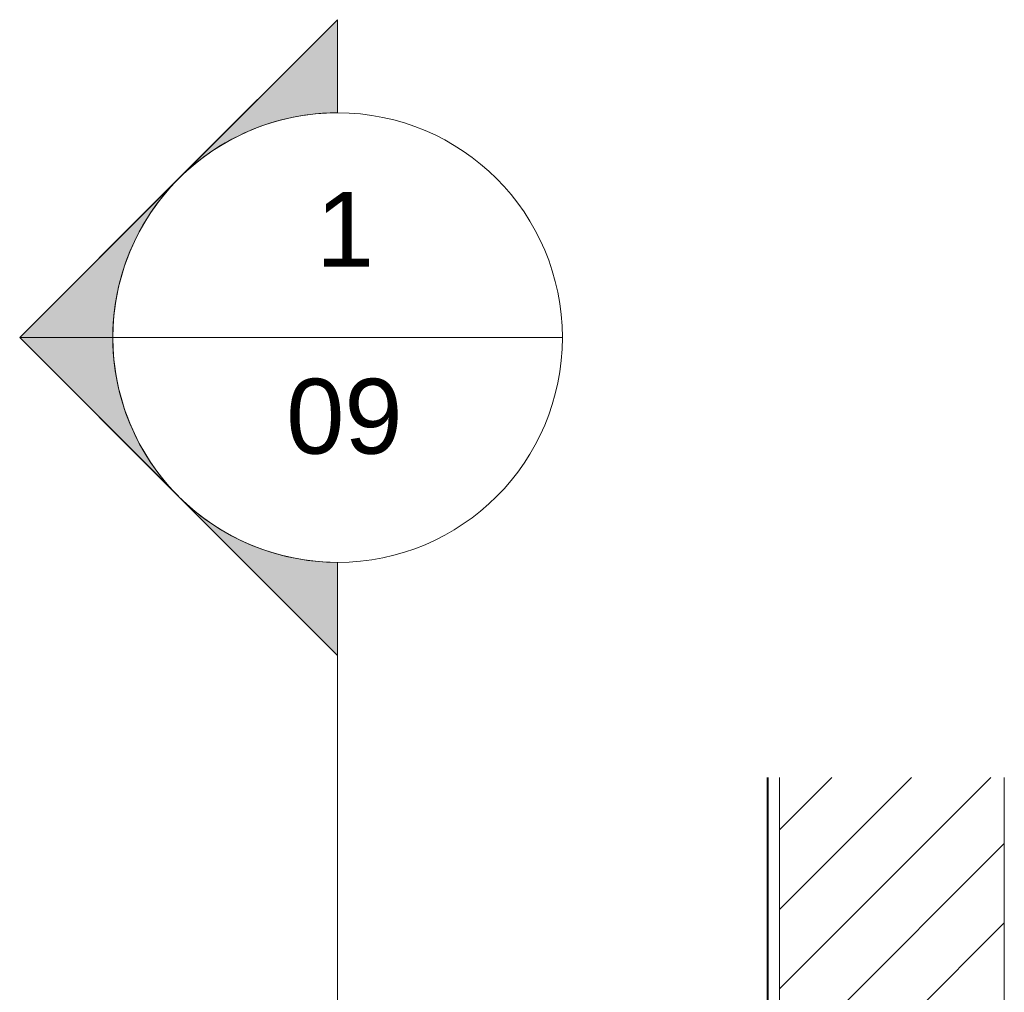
# Model space of a CAD drawing. Header units: metres. Extents: x 3.7 to 90.5, y -1.7 to 14.3.
# Tile 136 of 256: x 47 to 48.9, y 11.8 to 13.7. Entities that reach past the tile are written whole.
import ezdxf

# ---------------------------------------------------------------- set-up
doc = ezdxf.new("R2010")
doc.units = ezdxf.units.M
for name, color, linetype, lineweight in [('A-WALL', 7, 'Continuous', 18), ('A-WALL-PATT', 7, 'Continuous', 18), ('G-ANNO-SYMB', 7, 'Continuous', 9)]:
    doc.layers.add(name, color=color, linetype=linetype, lineweight=lineweight)
doc.styles.add('Arial', font='arial.ttf', dxfattribs={"height": 0.1499999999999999})

# ---------------------------------------------------------------- blocks, each defined once
blk = doc.blocks.new('4 GRE - ESCOLA DE CINEMA E AUDIOVISUAL CINE REX R07_rvt-2-Corte 2')
at = {"layer": 'A-WALL-PATT', "true_color": 0x808080}
h = blk.add_hatch(dxfattribs=at)
h.set_pattern_fill('FP_18', color=8, style=0, pattern_type=2)
h.set_pattern_definition([(49.99999999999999, (61.611, 8.385), (0.5465545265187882, -0.04781508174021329), [0.05715, -0.62865]), (355, (61.611, 8.385), (-0.1057276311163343, 0.5731658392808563), [0.04572, -0.50292]), (100.451, (61.65600000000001, 8.381), (0.440827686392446, 0.5253490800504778), [0.04857, -0.53427]), (46.184, (61.611, 8.537), (0.8132373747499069, -0.1261291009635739), [0.08572, -0.9429700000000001]), (96.636, (61.678, 8.527000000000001), (0.7122119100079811, 0.7422871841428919), [0.07286000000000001, -0.8014100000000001]), (351.184, (61.611, 8.537), (0.7122166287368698, 0.7422739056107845), [0.06858, -0.75438]), (21, (61.687, 8.499), (0.4548461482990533, -0.3067949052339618), [0.05715, -0.62865]), (326, (61.687, 8.499), (0.1854048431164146, 0.5525599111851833), [0.04572, -0.50292]), (71.45100000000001, (61.725, 8.474), (0.6402508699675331, 0.2457631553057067), [0.04857, -0.53427]), (37.50000000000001, (61.611, 8.385), (0.009260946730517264, 0.2536671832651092), [0.02515, -0.47168, 0.02515, -0.48539, -0.50483]), (37.50000000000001, (61.611, 8.385), (0.009260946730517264, 0.2536671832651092), [-1.007, 0.02515, -0.47968]), (7.499999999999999, (61.611, 8.385), (0.2004558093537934, 0.3005459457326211), [0.02515, -0.26594, 0.02515, -0.46025, -0.19241]), (7.499999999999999, (61.611, 8.385), (0.2004558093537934, 0.3005459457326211), [-0.7764800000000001, 0.02515, -0.16726]), (327.5, (61.441, 8.385), (0.4067681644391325, -0.01718819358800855), [0.02515, -0.16535, 0.02515, -0.56921, -0.78867]), (327.5, (61.441, 8.385), (0.4067681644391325, -0.01718819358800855), [-0.78486, 0.02515, -0.76352]), (317.5, (61.365, 8.385), (0.4443831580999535, 0.07627942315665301), [0.02515, -0.2225, 0.02515, -0.36957, -0.56007]), (317.5, (61.365, 8.385), (0.4443831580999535, 0.07627942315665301), [-0.64237, 0.02515, -0.53492])])
h.paths.add_polyline_path([(54.34367658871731, -1.342892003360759), (54.34404163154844, -1.342892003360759), (54.34397187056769, 12.22195426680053), (54.34154163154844, 12.22195426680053), (54.34154163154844, -1.342892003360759), (54.34310186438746, -1.342892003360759)])
h = blk.add_hatch(dxfattribs=at)
h.set_pattern_fill('FP_19', color=8, style=0, pattern_type=2)
h.set_pattern_definition([(45, (61.611, 8.385), (-0.0795495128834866, 0.0795495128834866), [])])
h.paths.add_polyline_path([(54.75618304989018, -1.342892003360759), (54.81654163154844, -1.342892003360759), (54.81654163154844, 12.22195426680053), (54.36654163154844, 12.22195426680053), (54.36654163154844, -1.342892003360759)])
at = {"layer": 'A-WALL'}
for p, q in [((54.34154163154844, 12.22195426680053), (54.34154163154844, 2.19)), ((54.34404163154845, 12.22195426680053), (54.34404163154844, -1.342892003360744)), ((54.36654163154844, 12.22195426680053), (54.36654163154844, -1.342892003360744)), ((54.81654163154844, 12.22195426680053), (54.81654163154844, -1.342892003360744))]:
    blk.add_line(p, q, dxfattribs=at)
blk = doc.blocks.new('Corte - M_Cabeça do corte - Preenchido-1049-Corte 2')
at = {"layer": 'G-ANNO-SYMB'}
h = blk.add_hatch(color=256, dxfattribs=at)
edge = h.paths.add_edge_path()
edge.add_line((53.48196186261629, 13.73909733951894), (53.16376381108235, 13.420899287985))
edge.add_arc((53.48196186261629, 13.10270123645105), 0.450000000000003, 90.00000000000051, 134.9999999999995, ccw=False)
edge.add_line((53.48196186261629, 13.55270123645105), (53.48196186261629, 13.73909733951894))
h = blk.add_hatch(color=256, dxfattribs=at)
edge = h.paths.add_edge_path()
edge.add_line((52.84556575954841, 13.10270123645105), (53.03196186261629, 13.10270123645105))
edge.add_arc((53.48196186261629, 13.10270123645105), 0.4499999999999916, 135.0000000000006, 180.0000000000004, ccw=False)
edge.add_line((53.16376381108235, 13.42089928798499), (52.84556575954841, 13.10270123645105))
h = blk.add_hatch(color=256, dxfattribs=at)
edge = h.paths.add_edge_path()
edge.add_line((52.84556575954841, 13.10270123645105), (53.16376381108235, 12.7845031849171))
edge.add_arc((53.48196186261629, 13.10270123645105), 0.4500000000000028, 180.0000000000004, 224.9999999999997, ccw=False)
edge.add_line((53.03196186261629, 13.10270123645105), (52.84556575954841, 13.10270123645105))
h = blk.add_hatch(color=256, dxfattribs=at)
edge = h.paths.add_edge_path()
edge.add_line((53.48196186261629, 12.46630513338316), (53.48196186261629, 12.65270123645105))
edge.add_arc((53.48196186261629, 13.10270123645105), 0.4499999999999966, 225.0000000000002, 270, ccw=False)
edge.add_line((53.16376381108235, 12.7845031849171), (53.48196186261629, 12.46630513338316))
for p, q in [((52.8455657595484, 13.10270123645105), (53.4819618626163, 13.73909733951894)), ((53.16376381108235, 13.420899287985), (53.48196186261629, 13.73909733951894)), ((53.4819618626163, 13.55270123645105), (53.4819618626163, 13.73909733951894)), ((53.48196186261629, 13.73909733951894), (53.48196186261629, 13.55270123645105)), ((52.84556575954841, 13.10270123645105), (53.16376381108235, 13.42089928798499)), ((52.8455657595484, 13.10270123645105), (53.48196186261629, 12.46630513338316)), ((53.03196186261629, 13.10270123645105), (52.84556575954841, 13.10270123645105)), ((52.84556575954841, 13.10270123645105), (53.03196186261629, 13.10270123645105)), ((53.16376381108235, 12.7845031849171), (52.84556575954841, 13.10270123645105)), ((53.48196186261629, 12.46630513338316), (53.16376381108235, 12.7845031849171)), ((53.48196186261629, 12.65270123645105), (53.48196186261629, 12.46630513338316)), ((53.48196186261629, 12.65270123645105), (53.48196186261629, 12.46630513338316))]:
    blk.add_line(p, q, dxfattribs=at)
for radius, start, end in [(0.4499999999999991, 89.99999999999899, 269.9999999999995), (0.450000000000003, 90.0000000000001, 134.9999999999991), (0.4500000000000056, 270.0000000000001, 89.99999999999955), (0.4499999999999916, 135.0000000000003, 180), (0.4500000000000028, 180, 224.9999999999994), (0.4499999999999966, 224.9999999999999, 269.9999999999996)]:
    blk.add_arc((53.48196186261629, 13.10270123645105), radius, start, end, dxfattribs=at)

msp = doc.modelspace()

# ---------------------------------------------------------------- linework, layer by layer
at = {"layer": 'G-ANNO-SYMB'}
for p, q in [((47.14397175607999, 13.10270123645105), (48.04397175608, 13.10270123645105)), ((47.59397175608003, 12.65270123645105), (47.59397175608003, -1.372443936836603))]:
    msp.add_line(p, q, dxfattribs=at)

# ---------------------------------------------------------------- block references
at = {"lineweight": 5}
msp.add_blockref('4 GRE - ESCOLA DE CINEMA E AUDIOVISUAL CINE REX R07_rvt-2-Corte 2', (-5.887990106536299, 0), dxfattribs=at)
at = {"layer": 'G-ANNO-SYMB'}
msp.add_blockref('Corte - M_Cabeça do corte - Preenchido-1049-Corte 2', (-5.887990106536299, 0), dxfattribs=at)

# ---------------------------------------------------------------- texts
at = {"layer": 'G-ANNO-SYMB', "char_height": 0.1499999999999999, "attachment_point": 1, "style": 'Arial'}
for s, insert, width in [('1', (47.55065329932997, 13.39438951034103), 0.1443037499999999), ('09', (47.49102829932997, 13.02021565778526), 0.2886074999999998)]:
    msp.add_mtext(s, dxfattribs=dict(at, insert=insert, width=width))

doc.saveas('drawing.dxf')
